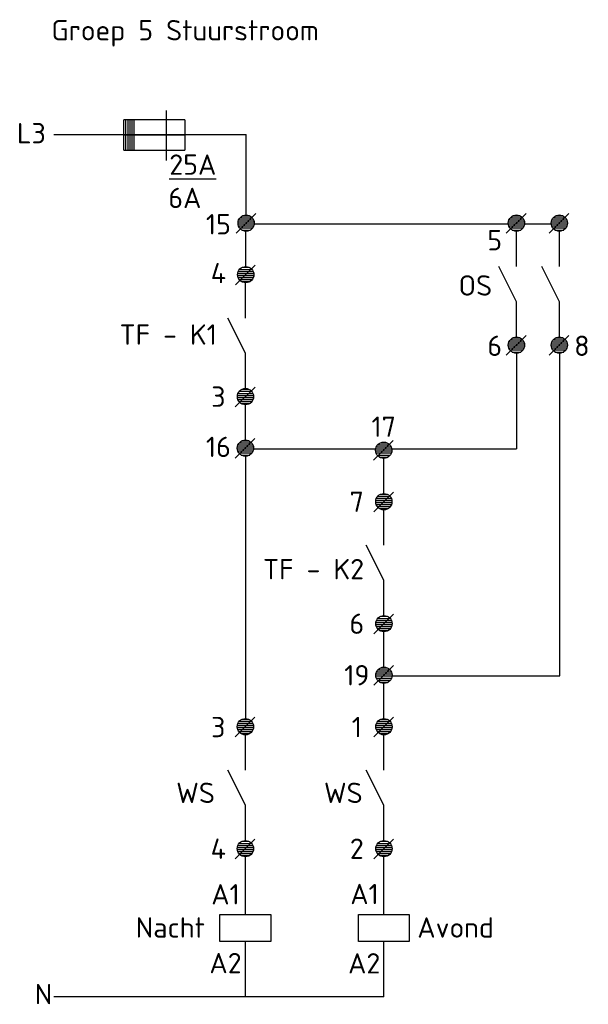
# Model space of a CAD drawing. Extents: x -2666 to 963, y 1554 to 3867.
# Tile 1 of 4: x -2117 to -1557, y 1554 to 2522. Entities that reach past the tile are written whole.
import ezdxf
from ezdxf.enums import TextEntityAlignment as Align

# ---------------------------------------------------------------- set-up
doc = ezdxf.new("R2010")
doc.units = 0
doc.header["$MEASUREMENT"] = 0
doc.linetypes.add('LT-SOLID', pattern=[0])
doc.layers.get('0').update_dxf_attribs({"linetype": 'CONTINUOUS'})
doc.styles.add('ISO', font='isocpeur.ttf')

msp = doc.modelspace()

# ---------------------------------------------------------------- linework, layer by layer
at = {"color": 7, "linetype": 'LT-SOLID'}
for p, q in [((-1972.46, 2432.33), (-1972.46, 2383.26)), ((-2083.12, 2408.96), (-1893.86, 2408.96)), ((-1919.69, 1642.07), (-1869.69, 1642.07)), ((-1919.69, 1615.36), (-1919.69, 1642.07)), ((-1869.69, 1642.07), (-1869.69, 1615.36)), ((-1783.49, 1642.07), (-1733.49, 1642.07)), ((-1783.49, 1615.36), (-1783.49, 1642.07)), ((-1733.49, 1642.07), (-1733.49, 1615.36)), ((-1869.69, 1615.36), (-1919.69, 1615.36)), ((-1733.49, 1615.36), (-1783.49, 1615.36))]:
    msp.add_line(p, q, dxfattribs=at)
at = {"color": 1, "linetype": 'LT-SOLID'}
for p, q in [((-2014.1, 2393.29), (-2014.1, 2423.29)), ((-2014.1, 2393.29), (-2014.1, 2423.29)), ((-1954.1, 2423.29), (-2014.1, 2423.29)), ((-2012.1, 2393.29), (-2012.1, 2423.29)), ((-2010.1, 2393.29), (-2010.1, 2423.29)), ((-2008.1, 2393.29), (-2008.1, 2423.29)), ((-2006.1, 2393.29), (-2006.1, 2423.29)), ((-2004.17, 2393.29), (-2004.17, 2423.29)), ((-1954.1, 2423.29), (-1954.1, 2393.29)), ((-1954.1, 2408.29), (-2014.1, 2408.29)), ((-2014.1, 2393.29), (-1954.1, 2393.29)), ((-1903.92, 2311.74), (-1884.54, 2331.12)), ((-1901.27, 2324.92), (-1886.6, 2324.92)), ((-1900.01, 2326.92), (-1887.86, 2326.92)), ((-1897.39, 2328.92), (-1890.48, 2328.92)), ((-1638.11, 2311.74), (-1618.73, 2331.12)), ((-1635.46, 2324.92), (-1620.8, 2324.92)), ((-1634.2, 2326.92), (-1622.06, 2326.92)), ((-1631.58, 2328.92), (-1624.67, 2328.92)), ((-1595.94, 2311.74), (-1576.56, 2331.12)), ((-1593.29, 2324.92), (-1578.62, 2324.92)), ((-1592.03, 2326.92), (-1579.89, 2326.92)), ((-1589.41, 2328.92), (-1582.5, 2328.92)), ((-1901.91, 2320.92), (-1885.96, 2320.92)), ((-1901.85, 2322.92), (-1886.02, 2322.92)), ((-1901.46, 2318.92), (-1886.42, 2318.92)), ((-1900.37, 2316.92), (-1887.5, 2316.92)), ((-1898.22, 2314.92), (-1889.65, 2314.92)), ((-1636.1, 2320.92), (-1620.15, 2320.92)), ((-1636.05, 2322.92), (-1620.21, 2322.92)), ((-1635.65, 2318.92), (-1620.61, 2318.92)), ((-1634.57, 2316.92), (-1621.69, 2316.92)), ((-1632.41, 2314.92), (-1623.84, 2314.92)), ((-1593.93, 2320.92), (-1577.98, 2320.92)), ((-1593.87, 2322.92), (-1578.04, 2322.92)), ((-1593.48, 2318.92), (-1578.44, 2318.92)), ((-1592.4, 2316.92), (-1579.52, 2316.92)), ((-1590.24, 2314.92), (-1581.67, 2314.92)), ((-1904.36, 2261.1), (-1884.98, 2280.48)), ((-1900.45, 2276.28), (-1888.31, 2276.28)), ((-1897.84, 2278.28), (-1890.92, 2278.28)), ((-1902.36, 2270.28), (-1886.4, 2270.28)), ((-1902.3, 2272.28), (-1886.46, 2272.28)), ((-1901.9, 2268.28), (-1886.86, 2268.28)), ((-1901.71, 2274.28), (-1887.05, 2274.28)), ((-1900.82, 2266.28), (-1887.94, 2266.28)), ((-1898.67, 2264.28), (-1890.09, 2264.28)), ((-1638.11, 2191.83), (-1618.73, 2211.21)), ((-1634.2, 2207.01), (-1622.06, 2207.01)), ((-1631.58, 2209.01), (-1624.67, 2209.01)), ((-1595.94, 2191.83), (-1576.56, 2211.21)), ((-1592.03, 2207.01), (-1579.89, 2207.01)), ((-1589.41, 2209.01), (-1582.5, 2209.01)), ((-1636.1, 2201.01), (-1620.15, 2201.01)), ((-1636.05, 2203.01), (-1620.21, 2203.01)), ((-1635.65, 2199.01), (-1620.61, 2199.01)), ((-1635.46, 2205.01), (-1620.8, 2205.01)), ((-1593.93, 2201.01), (-1577.98, 2201.01)), ((-1593.87, 2203.01), (-1578.04, 2203.01)), ((-1593.48, 2199.01), (-1578.44, 2199.01)), ((-1593.29, 2205.01), (-1578.62, 2205.01)), ((-1634.57, 2197.01), (-1621.69, 2197.01)), ((-1632.41, 2195.01), (-1623.84, 2195.01)), ((-1592.4, 2197.01), (-1579.52, 2197.01)), ((-1590.24, 2195.01), (-1581.67, 2195.01)), ((-1904.58, 2141.19), (-1885.2, 2160.57)), ((-1902.58, 2150.37), (-1886.62, 2150.37)), ((-1902.52, 2152.37), (-1886.68, 2152.37)), ((-1901.93, 2154.37), (-1887.27, 2154.37)), ((-1900.67, 2156.37), (-1888.53, 2156.37)), ((-1898.06, 2158.37), (-1891.14, 2158.37)), ((-1902.12, 2148.37), (-1887.08, 2148.37)), ((-1901.04, 2146.37), (-1888.16, 2146.37)), ((-1898.89, 2144.37), (-1890.31, 2144.37)), ((-1904.62, 2090.54), (-1885.24, 2109.92)), ((-1902.56, 2101.72), (-1886.72, 2101.72)), ((-1901.97, 2103.72), (-1887.31, 2103.72)), ((-1900.71, 2105.72), (-1888.57, 2105.72)), ((-1898.09, 2107.72), (-1891.18, 2107.72)), ((-1768.67, 2088.54), (-1749.29, 2107.92)), ((-1766.02, 2101.72), (-1751.35, 2101.72)), ((-1764.76, 2103.72), (-1752.62, 2103.72)), ((-1762.14, 2105.72), (-1755.23, 2105.72)), ((-1902.61, 2099.72), (-1886.66, 2099.72)), ((-1902.16, 2097.72), (-1887.12, 2097.72)), ((-1901.08, 2095.72), (-1888.2, 2095.72)), ((-1898.92, 2093.72), (-1890.35, 2093.72)), ((-1766.66, 2097.72), (-1750.71, 2097.72)), ((-1766.6, 2099.72), (-1750.77, 2099.72)), ((-1766.21, 2095.72), (-1751.17, 2095.72)), ((-1765.12, 2093.72), (-1752.25, 2093.72)), ((-1762.97, 2091.72), (-1754.4, 2091.72)), ((-1768.53, 2037.89), (-1749.15, 2057.27)), ((-1764.62, 2053.07), (-1752.48, 2053.07)), ((-1762.01, 2055.07), (-1755.09, 2055.07)), ((-1766.53, 2047.07), (-1750.57, 2047.07)), ((-1766.47, 2049.07), (-1750.63, 2049.07)), ((-1766.07, 2045.07), (-1751.03, 2045.07)), ((-1765.88, 2051.07), (-1751.22, 2051.07)), ((-1764.99, 2043.07), (-1752.11, 2043.07)), ((-1762.84, 2041.07), (-1754.26, 2041.07)), ((-1768.45, 1917.98), (-1749.07, 1937.36)), ((-1766.44, 1927.16), (-1750.49, 1927.16)), ((-1766.38, 1929.16), (-1750.55, 1929.16)), ((-1765.8, 1931.16), (-1751.13, 1931.16)), ((-1764.54, 1933.16), (-1752.4, 1933.16)), ((-1761.92, 1935.16), (-1755.01, 1935.16)), ((-1765.99, 1925.16), (-1750.95, 1925.16)), ((-1764.91, 1923.16), (-1752.03, 1923.16)), ((-1762.75, 1921.16), (-1754.18, 1921.16)), ((-1768.44, 1867.33), (-1749.06, 1886.71)), ((-1766.38, 1878.51), (-1750.54, 1878.51)), ((-1765.8, 1880.51), (-1751.13, 1880.51)), ((-1764.53, 1882.51), (-1752.39, 1882.51)), ((-1761.92, 1884.51), (-1755.01, 1884.51)), ((-1766.44, 1876.51), (-1750.49, 1876.51)), ((-1765.98, 1874.51), (-1750.94, 1874.51)), ((-1764.9, 1872.51), (-1752.02, 1872.51)), ((-1762.75, 1870.51), (-1754.18, 1870.51)), ((-1904.67, 1816.67), (-1885.29, 1836.06)), ((-1902.03, 1829.86), (-1887.36, 1829.86)), ((-1900.76, 1831.86), (-1888.62, 1831.86)), ((-1898.15, 1833.86), (-1891.24, 1833.86)), ((-1768.44, 1816.67), (-1749.06, 1836.06)), ((-1765.8, 1829.86), (-1751.13, 1829.86)), ((-1764.53, 1831.86), (-1752.39, 1831.86)), ((-1761.92, 1833.86), (-1755.01, 1833.86)), ((-1902.67, 1825.86), (-1886.72, 1825.86)), ((-1902.61, 1827.86), (-1886.77, 1827.86)), ((-1902.21, 1823.86), (-1887.17, 1823.86)), ((-1901.13, 1821.86), (-1888.25, 1821.86)), ((-1898.98, 1819.86), (-1890.41, 1819.86)), ((-1766.44, 1825.86), (-1750.49, 1825.86)), ((-1766.38, 1827.86), (-1750.54, 1827.86)), ((-1765.98, 1823.86), (-1750.94, 1823.86)), ((-1764.9, 1821.86), (-1752.02, 1821.86)), ((-1762.75, 1819.86), (-1754.18, 1819.86)), ((-1904.67, 1696.77), (-1885.29, 1716.15)), ((-1898.15, 1713.95), (-1891.24, 1713.95)), ((-1768.44, 1696.77), (-1749.06, 1716.15)), ((-1761.92, 1713.95), (-1755.01, 1713.95)), ((-1902.67, 1705.95), (-1886.72, 1705.95)), ((-1902.61, 1707.95), (-1886.77, 1707.95)), ((-1902.21, 1703.95), (-1887.17, 1703.95)), ((-1902.03, 1709.95), (-1887.36, 1709.95)), ((-1900.76, 1711.95), (-1888.62, 1711.95)), ((-1766.44, 1705.95), (-1750.49, 1705.95)), ((-1766.38, 1707.95), (-1750.54, 1707.95)), ((-1765.98, 1703.95), (-1750.94, 1703.95)), ((-1765.8, 1709.95), (-1751.13, 1709.95)), ((-1764.53, 1711.95), (-1752.39, 1711.95)), ((-1901.13, 1701.95), (-1888.25, 1701.95)), ((-1898.98, 1699.95), (-1890.41, 1699.95)), ((-1764.9, 1701.95), (-1752.02, 1701.95)), ((-1762.75, 1699.95), (-1754.18, 1699.95))]:
    msp.add_line(p, q, dxfattribs=at)
for p, q in [((-1893.86, 2329.7), (-1893.86, 2408.96)), ((-1894.35, 2279.06), (-1894.35, 2313.69)), ((-1628.13, 2279.05), (-1628.13, 2313.68)), ((-1585.96, 2279.05), (-1585.96, 2313.68)), ((-1628.13, 2244.42), (-1645.44, 2279.05)), ((-1585.96, 2244.42), (-1603.27, 2279.05)), ((-1894.6, 2228.41), (-1894.6, 2263.04)), ((-1628.13, 2209.8), (-1628.13, 2244.42)), ((-1585.96, 2209.8), (-1585.96, 2244.42)), ((-1894.6, 2193.78), (-1911.91, 2228.41)), ((-1894.6, 2159.16), (-1894.6, 2193.78)), ((-1894.61, 2108.5), (-1894.61, 2143.13)), ((-1758.55, 2055.85), (-1758.55, 2090.48)), ((-1758.47, 2005.2), (-1758.47, 2039.83)), ((-1758.47, 1970.57), (-1775.78, 2005.2)), ((-1758.47, 1935.94), (-1758.47, 1970.57)), ((-1758.46, 1885.29), (-1758.46, 1919.92)), ((-1758.46, 1834.64), (-1758.46, 1869.27)), ((-1894.69, 1783.98), (-1894.69, 1818.61)), ((-1758.46, 1783.98), (-1758.46, 1818.61)), ((-1894.69, 1749.36), (-1912.01, 1783.98)), ((-1758.46, 1749.36), (-1775.78, 1783.98)), ((-1894.69, 1714.73), (-1894.69, 1749.36)), ((-1758.46, 1714.73), (-1758.46, 1749.36))]:
    msp.add_line(p, q)
at = {"linetype": 'Continuous'}
for p, q in [((-1885.96, 2320.92), (-1632.65, 2320.92)), ((-1620.15, 2320.92), (-1593.93, 2320.92)), ((-1628.13, 2193.77), (-1628.13, 2099.72)), ((-1585.59, 1876.51), (-1585.59, 2193.79)), ((-1894.64, 2092.48), (-1894.64, 1834.65)), ((-1886.66, 2099.72), (-1766.66, 2099.72)), ((-1750.77, 2099.72), (-1628.13, 2099.72)), ((-1750.49, 1876.51), (-1585.59, 1876.51)), ((-1894.69, 1642.07), (-1894.69, 1698.7)), ((-1758.49, 1642.07), (-1758.49, 1698.7)), ((-1894.69, 1561.07), (-1894.69, 1615.36)), ((-1758.49, 1561.07), (-1758.49, 1615.36)), ((-1894.69, 1561.07), (-2083.12, 1561.07)), ((-1758.49, 1561.07), (-1894.69, 1561.07))]:
    msp.add_line(p, q, dxfattribs=at)
at = {"color": 1, "linetype": 'LT-SOLID'}
for centre in [(-1893.94, 2321.69), (-1628.13, 2321.69), (-1585.96, 2321.69), (-1894.38, 2271.05), (-1628.13, 2201.78), (-1585.96, 2201.78), (-1894.6, 2151.14), (-1894.64, 2100.49), (-1758.69, 2098.49), (-1758.55, 2047.84), (-1758.47, 1927.93), (-1758.46, 1877.28), (-1894.69, 1826.63), (-1758.46, 1826.63), (-1894.69, 1706.72), (-1758.46, 1706.72)]:
    msp.add_circle(centre, 8.01, dxfattribs=at)

# ---------------------------------------------------------------- texts
at = {"color": 7, "style": 'ISO'}
for s, p in [('Groep 5 Stuurstroom', (-2085.43, 2501.35)), ('L3', (-2119.39, 2400.13)), ('%%U25A', (-1969.51, 2369.25)), ('6A', (-1970.47, 2336.49))]:
    msp.add_text(s, height=20, dxfattribs=at).set_placement(p)
for s, p in [('15', (-1921.24, 2310.63)), ('5', (-1649.53, 2294.95)), ('4', (-1921.24, 2262.62)), ('OS', (-1668.58, 2250.44)), ('TF - K1', (-1970.59, 2202.15)), ('6', (-1649.53, 2191.12)), ('8', (-1563.8, 2191.12)), ('3', (-1921.24, 2141.12)), ('17', (-1758.69, 2111.58)), ('16', (-1921.24, 2091.74)), ('7', (-1785.2, 2037.82)), ('TF - K2', (-1827.65, 1971.54)), ('6', (-1785.11, 1917.91)), ('19', (-1785.11, 1867.26)), ('3', (-1921.34, 1816.27)), ('1', (-1785.11, 1816.27)), ('WS', (-1943.68, 1751.6)), ('WS', (-1798.41, 1751.6)), ('4', (-1921.34, 1696.69)), ('2', (-1785.11, 1696.69)), ('A1', (-1914.24, 1651.9)), ('A1', (-1777.54, 1652.17)), ('Nacht', (-1968.48, 1619.24)), ('Avond', (-1687.98, 1619.24)), ('A2', (-1914.24, 1584.24)), ('A2', (-1777.88, 1584.04)), ('N', (-2093.2, 1553.72))]:
    msp.add_text(s, height=20, dxfattribs=at).set_placement(p, align=Align.CENTER)

doc.saveas('drawing.dxf')
